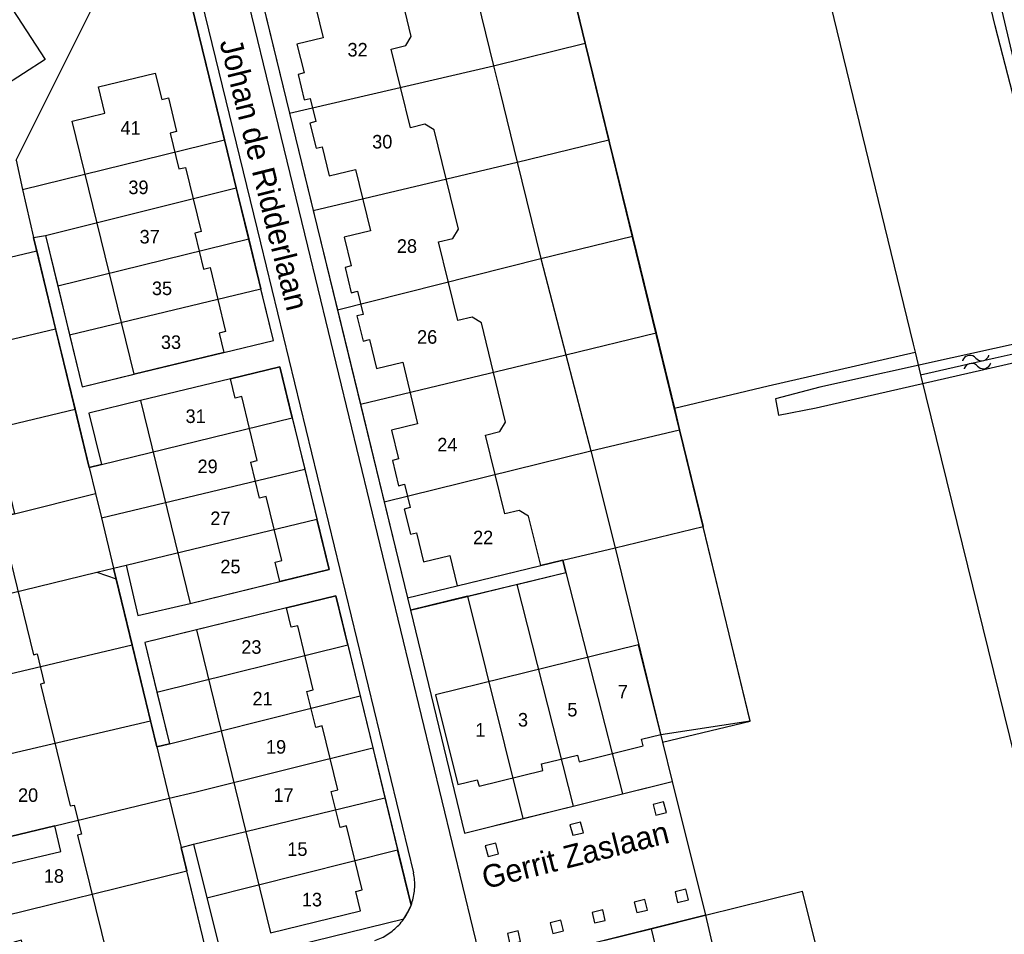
# Model space of a CAD drawing. Extents: x 123992 to 125854, y 449108 to 451911.
# Tile 171 of 175: x 125350 to 125459, y 451582 to 451683. Entities that reach past the tile are written whole.
import ezdxf
from ezdxf.enums import TextEntityAlignment as Align

# ---------------------------------------------------------------- set-up
doc = ezdxf.new("R2010")
doc.units = 0
for name, color, linetype in [('DEFAULT_113', 2, 'CONTINUOUS'), ('DEFAULT_117', 3, 'CONTINUOUS'), ('DEFAULT_21', 8, 'CONTINUOUS'), ('DEFAULT_23', 9, 'CONTINUOUS'), ('DEFAULT_4', 1, 'CONTINUOUS'), ('DEFAULT_48', 141, 'CONTINUOUS'), ('DEFAULT_79', 9, 'CONTINUOUS'), ('DEFAULT_80', 9, 'CONTINUOUS'), ('DEFAULT_99', 9, 'CONTINUOUS'), ('S05_WATER', 141, 'CONTINUOUS')]:
    doc.layers.add(name, color=color, linetype=linetype)

msp = doc.modelspace()

# ---------------------------------------------------------------- linework, layer by layer
at = {"layer": 'DEFAULT_21'}
for points in [[(125436.694, 451777.844), (125445.312, 451742.659), (125454.547, 451703.804), (125464.941, 451659.87), (125467.877, 451647.77)], [(125417.541, 451772.053), (125424.326, 451746.367), (125432.238, 451716.791), (125440.243, 451684.765), (125449.38, 451647.185), (125449.595, 451646.31)], [(125410.448, 451691.375), (125413.1, 451680.502)], [(125368.698, 451688.097), (125373.158, 451669.822)], [(125350.08, 451667.547), (125359.18, 451685.74)], [(125377.776, 451683.366), (125380.359, 451672.766)], [(125402.947, 451678.015), (125413.1, 451680.502)], [(125413.1, 451680.502), (125415.704, 451669.821)], [(125380.359, 451672.766), (125402.947, 451678.015)], [(125380.359, 451672.766), (125382.985, 451661.989)], [(125350.814, 451664.31), (125373.158, 451669.822)], [(125373.158, 451669.822), (125374.461, 451664.479)], [(125405.56, 451667.331), (125415.704, 451669.821)], [(125415.704, 451669.821), (125415.79, 451669.47), (125418.308, 451659.154)], [(125350.08, 451667.547), (125350.814, 451664.31)], [(125382.985, 451661.989), (125405.56, 451667.331)], [(125350.814, 451664.31), (125352.024, 451658.978)], [(125353.34, 451659.23), (125374.461, 451664.479)], [(125374.461, 451664.479), (125375.833, 451658.856)], [(125382.985, 451661.989), (125385.662, 451651.001)], [(125352.024, 451658.978), (125353.34, 451659.23)], [(125353.34, 451659.23), (125354.694, 451653.659)], [(125408.167, 451656.665), (125418.308, 451659.154)], [(125418.308, 451659.154), (125420.926, 451648.427)], [(125352.024, 451658.978), (125352.373, 451657.537)], [(125354.694, 451653.659), (125375.833, 451658.856)], [(125375.833, 451658.856), (125377.184, 451653.32)], [(125329.333, 451652.06), (125352.373, 451657.537)], [(125352.373, 451657.537), (125354.467, 451648.88)], [(125385.662, 451651.001), (125408.167, 451656.665)], [(125354.694, 451653.659), (125356.017, 451648.215)], [(125356.017, 451648.215), (125357.41, 451642.48), (125363.135, 451643.85), (125373.1, 451646.28), (125378.58, 451647.6), (125377.184, 451653.32)], [(125356.017, 451648.215), (125377.184, 451653.32)], [(125385.662, 451651.001), (125388.214, 451640.528)], [(125331.462, 451643.418), (125354.467, 451648.88)], [(125354.467, 451648.88), (125356.616, 451639.999)], [(125410.953, 451645.992), (125420.926, 451648.427)], [(125420.926, 451648.427), (125422.957, 451640.105)], [(125388.214, 451640.528), (125410.953, 451645.992)], [(125422.957, 451640.105), (125433.344, 451642.59), (125449.595, 451646.31)], [(125449.595, 451646.31), (125450.211, 451643.799)], [(125450.211, 451643.799), (125458.475, 451645.686), (125463.117, 451646.715)], [(125380.66, 451639.029), (125379.29, 451644.67), (125373.805, 451643.36), (125363.855, 451640.95), (125358.13, 451639.55), (125359.54, 451633.88)], [(125450.211, 451643.799), (125457.68, 451613.359), (125467.791, 451572.29), (125477.964, 451530.91), (125484.813, 451503.051)], [(125388.214, 451640.528), (125390.843, 451629.737)], [(125333.659, 451634.499), (125356.616, 451639.999)], [(125356.616, 451639.999), (125358.18, 451633.535)], [(125422.957, 451640.105), (125423.54, 451637.716)], [(125359.54, 451633.88), (125380.66, 451639.029)], [(125380.66, 451639.029), (125382.038, 451633.355)], [(125413.724, 451635.37), (125423.54, 451637.716)], [(125423.54, 451637.716), (125426.158, 451626.989)], [(125390.843, 451629.737), (125413.724, 451635.37)], [(125358.18, 451633.535), (125359.54, 451633.88)], [(125358.18, 451633.535), (125358.877, 451630.653)], [(125359.532, 451627.948), (125382.038, 451633.355)], [(125382.038, 451633.355), (125383.387, 451627.8)], [(125335.969, 451625.093), (125349.9, 451628.42), (125358.877, 451630.653)], [(125358.877, 451630.653), (125359.532, 451627.948)], [(125390.843, 451629.737), (125393.43, 451619.12), (125398.93, 451620.44), (125410.615, 451623.259)], [(125359.532, 451627.948), (125360.878, 451622.384)], [(125362.26, 451622.72), (125363.58, 451617.14), (125369.345, 451618.475), (125384.74, 451622.23), (125383.387, 451627.8)], [(125362.26, 451622.72), (125383.387, 451627.8)], [(125416.401, 451624.648), (125426.158, 451626.989)], [(125421.661, 451603.146), (125431.35, 451605.47), (125426.158, 451626.989)], [(125410.615, 451623.259), (125416.401, 451624.648)], [(125410.615, 451623.259), (125410.96, 451621.91)], [(125359.032, 451621.936), (125360.878, 451622.384)], [(125360.878, 451622.384), (125362.26, 451622.72)], [(125360.878, 451622.384), (125361.16, 451621.218)], [(125337.988, 451616.83), (125359.032, 451621.936)], [(125359.032, 451621.936), (125361.16, 451621.218)], [(125361.16, 451621.218), (125362.928, 451613.911)], [(125405.504, 451620.588), (125410.96, 451621.91)], [(125410.96, 451621.91), (125417.209, 451597.403)], [(125400.072, 451619.273), (125405.436, 451620.572), (125405.504, 451620.588)], [(125405.504, 451620.588), (125411.737, 451596.046)], [(125386.793, 451613.92), (125385.48, 451619.31), (125380.015, 451617.99), (125364.33, 451614.18), (125365.672, 451608.659)], [(125400.072, 451619.273), (125393.764, 451617.746), (125399.74, 451593.07), (125406.175, 451594.666)], [(125400.072, 451619.273), (125406.175, 451594.666)], [(125340.028, 451608.482), (125362.928, 451613.911)], [(125362.928, 451613.911), (125364.964, 451605.5)], [(125365.672, 451608.659), (125386.793, 451613.92)], [(125386.793, 451613.92), (125388.174, 451608.249)], [(125365.672, 451608.659), (125367.06, 451602.95)], [(125367.06, 451602.95), (125388.174, 451608.249)], [(125388.174, 451608.249), (125389.575, 451602.498)], [(125342.067, 451600.139), (125364.964, 451605.5)], [(125364.964, 451605.5), (125365.66, 451602.622)], [(125365.66, 451602.622), (125367.06, 451602.95)], [(125365.66, 451602.622), (125367.041, 451596.913)], [(125367.041, 451596.913), (125369.874, 451597.596), (125389.575, 451602.498)], [(125389.575, 451602.498), (125390.922, 451596.968)], [(125417.209, 451597.403), (125422.72, 451598.77)], [(125344.185, 451591.469), (125348.54, 451592.48), (125354.38, 451593.86), (125367.041, 451596.913)], [(125367.041, 451596.913), (125368.36, 451591.464)], [(125369.73, 451591.85), (125390.922, 451596.968)], [(125390.922, 451596.968), (125392.326, 451591.203)], [(125411.737, 451596.046), (125417.209, 451597.403)], [(125406.175, 451594.666), (125411.737, 451596.046)], [(125368.36, 451591.464), (125369.73, 451591.85)], [(125368.36, 451591.464), (125368.988, 451588.868)], [(125369.73, 451591.85), (125371.212, 451585.891)], [(125371.212, 451585.891), (125373.01, 451578.66), (125393.02, 451583.572), (125393.467, 451584.308), (125393.813, 451585.096), (125392.326, 451591.203)], [(125371.212, 451585.891), (125392.326, 451591.203)], [(125346.188, 451583.27), (125368.988, 451588.868)], [(125350.89, 451573.29), (125371.54, 451578.32), (125368.988, 451588.868)], [(125426.42, 451583.96), (125437.145, 451586.625)], [(125442.843, 451563.597), (125437.145, 451586.625)], [(125420.371, 451582.456), (125426.42, 451583.96)], [(125415.154, 451581.159), (125420.371, 451582.456)], [(125420.371, 451582.456), (125425.523, 451561.017)]]:
    msp.add_lwpolyline(points, dxfattribs=at)
at = {"layer": 'DEFAULT_23'}
for points in [[(125400.286, 451688.877), (125402.947, 451678.015)], [(125402.947, 451678.015), (125403.67, 451675.063), (125405.56, 451667.331)], [(125405.56, 451667.331), (125408.167, 451656.665)], [(125408.167, 451656.665), (125410.953, 451645.992)], [(125410.953, 451645.992), (125413.724, 451635.37)], [(125413.724, 451635.37), (125416.401, 451624.648)], [(125416.401, 451624.648), (125421.661, 451603.146)], [(125421.661, 451603.146), (125422.72, 451598.77)], [(125422.72, 451598.77), (125426.42, 451583.96)], [(125426.42, 451583.96), (125431.771, 451560.956)]]:
    msp.add_lwpolyline(points, dxfattribs=at)
at = {"layer": 'DEFAULT_4'}
for points in [[(125382.42, 451687.91), (125384.09, 451681.11), (125381.18, 451680.41), (125381.96, 451677.22), (125381.3, 451677.03), (125381.98, 451674.23), (125382.64, 451674.4), (125383.28, 451671.83), (125382.6, 451671.67), (125383.3, 451668.87), (125383.97, 451669.04), (125384.75, 451665.84), (125387.66, 451666.54), (125389.32, 451659.73), (125386.41, 451659.03), (125387.19, 451655.85)], [(125353.29, 451678.71), (125348.52, 451675.61), (125347.38, 451675.87), (125346.47, 451677.27), (125338.94, 451672.38), (125339.85, 451670.98), (125339.64, 451669.84), (125334.85, 451666.73), (125329.69, 451674.71), (125332.6, 451676.63), (125330.97, 451679.15), (125333.72, 451680.93), (125333.35, 451681.51), (125335.76, 451683.09), (125336.14, 451682.5), (125338.37, 451683.93), (125338, 451684.53), (125340.42, 451686.08), (125340.79, 451685.5), (125343.53, 451687.28), (125345.17, 451684.76), (125348.11, 451686.66), (125353.29, 451678.71)], [(125408.16, 451622.67), (125406.81, 451628.15), (125405.78, 451628.78), (125404.18, 451628.39), (125402.05, 451637.12), (125403.65, 451637.51), (125404.28, 451638.54), (125401.6, 451649.54), (125400.57, 451650.16), (125398.97, 451649.8), (125396.85, 451658.51), (125398.45, 451658.89), (125399.07, 451659.91), (125396.36, 451670.9), (125395.34, 451671.53), (125393.74, 451671.14), (125391.61, 451679.84), (125393.22, 451680.24), (125393.83, 451681.26), (125392.45, 451686.95)], [(125363.14, 451643.852), (125356.29, 451671.88), (125359.91, 451672.76), (125359.2, 451675.66), (125365.5, 451677.2), (125366.23, 451674.29), (125366.95, 451674.46), (125367.85, 451670.74), (125367.14, 451670.56), (125368.11, 451666.58), (125368.84, 451666.75), (125370.57, 451659.67), (125369.87, 451659.49), (125370.83, 451655.5), (125371.56, 451655.68), (125373.28, 451648.6), (125372.56, 451648.42), (125373.1, 451646.28)], [(125387.19, 451655.85), (125386.51, 451655.68), (125387.19, 451652.88), (125387.88, 451653.04), (125388.5, 451650.47), (125387.82, 451650.31), (125388.51, 451647.51), (125389.19, 451647.69), (125389.97, 451644.49), (125392.88, 451645.19), (125394.54, 451638.37), (125391.63, 451637.67), (125392.41, 451634.48), (125391.74, 451634.32), (125392.42, 451631.52), (125393.09, 451631.69), (125393.72, 451629.11), (125393.04, 451628.94), (125393.73, 451626.16), (125394.4, 451626.32), (125395.19, 451623.1), (125398.09, 451623.81), (125398.93, 451620.44)], [(125373.1, 451646.28), (125363.14, 451643.852)], [(125345, 451643.53), (125346.94, 451635.52), (125348.1, 451635.79), (125349.9, 451628.42), (125348.71, 451628.14), (125349.12, 451626.37), (125348.72, 451626.26), (125352.02, 451612.78), (125352.43, 451612.89), (125353.21, 451609.66), (125352.79, 451609.56), (125356.09, 451596.07)], [(125373.81, 451643.362), (125363.86, 451640.951)], [(125379.291, 451620.906), (125378.77, 451623.04), (125379.5, 451623.23), (125377.76, 451630.33), (125377.04, 451630.13), (125376.06, 451634.13), (125376.79, 451634.3), (125375.06, 451641.38), (125374.32, 451641.2), (125373.81, 451643.362)], [(125363.86, 451640.951), (125369.339, 451618.472)], [(125398.93, 451620.44), (125408.16, 451622.67)], [(125369.339, 451618.472), (125379.291, 451620.906)], [(125380.021, 451617.994), (125370.07, 451615.57)], [(125370.07, 451615.57), (125378.24, 451582.03), (125388.2, 451584.44), (125387.68, 451586.6), (125388.39, 451586.79), (125386.68, 451593.88), (125385.95, 451593.7), (125384.97, 451597.67), (125385.69, 451597.87), (125383.97, 451604.94), (125383.25, 451604.77), (125382.27, 451608.75), (125382.99, 451608.93), (125381.27, 451616.02), (125380.53, 451615.87), (125380.021, 451617.994)], [(125421.45, 451603.98), (125419, 451613.91), (125396.52, 451608.36), (125398.99, 451598.44), (125401.14, 451598.96), (125401.33, 451598.25), (125408.41, 451599.99), (125408.24, 451600.73), (125412.22, 451601.7), (125412.4, 451600.97), (125419.49, 451602.72), (125419.3, 451603.45), (125421.45, 451603.98)], [(125356.09, 451596.07), (125356.52, 451596.17), (125357.31, 451592.96), (125356.89, 451592.85), (125360.2, 451579.37), (125360.62, 451579.46), (125361.04, 451577.82), (125352.6, 451575.79), (125351.9, 451578.69), (125351.35, 451578.57), (125350.7, 451581.21), (125349.82, 451580.98)], [(125348.66, 451589.53), (125355.04, 451591.03), (125354.38, 451593.86), (125348.54, 451592.48)]]:
    msp.add_lwpolyline(points, dxfattribs=at)
at = {"layer": 'DEFAULT_48'}
for points in [[(125466.833, 451657.802), (125466.793, 451657.222), (125466.713, 451656.683), (125466.533, 451656.443), (125466.253, 451656.124), (125465.874, 451655.924), (125465.194, 451656.323), (125464.774, 451656.982), (125460.993, 451672.725), (125458.454, 451682.413), (125453.373, 451703.649)], [(125482.227, 451651.953), (125465.275, 451648.212), (125453.699, 451645.673), (125439.044, 451642.434), (125434.148, 451641.133), (125434.468, 451639.336), (125438.646, 451640.156), (125461.076, 451645.275), (125466.534, 451646.295), (125478.409, 451648.695), (125478.789, 451648.455), (125482.729, 451631.315), (125488.549, 451607.922), (125492.249, 451591.041), (125493.929, 451584.449), (125495.589, 451584.849)]]:
    msp.add_lwpolyline(points, dxfattribs=at)
at = {"layer": 'DEFAULT_79'}
msp.add_lwpolyline([(125393.43, 451619.12), (125393.764, 451617.746)], dxfattribs=at)
at = {"layer": 'DEFAULT_80'}
for points in [[(125421.45, 451603.98), (125431.35, 451605.48), (125426.16, 451626.985), (125415.79, 451669.47), (125405.26, 451712.605), (125393.302, 451760.4)], [(125393.764, 451617.746), (125399.885, 451619.228), (125405.436, 451620.572), (125410.96, 451621.91), (125410.615, 451623.259), (125408.16, 451622.67)], [(125393.43, 451619.12), (125398.93, 451620.44)]]:
    msp.add_lwpolyline(points, dxfattribs=at)
at = {"layer": 'DEFAULT_99'}
for points in [[(125371.9, 451701.01), (125382.35, 451658.03), (125401.775, 451577.74), (125420.631, 451500)], [(125373.46, 451701.15), (125393.43, 451619.12)], [(125373.1, 451646.28), (125378.58, 451647.6), (125368.699, 451688.095)], [(125369.819, 451688.377), (125377.15, 451658.39), (125394.08, 451588.67)], [(125363.86, 451640.951), (125358.13, 451639.55), (125359.54, 451633.88), (125358.18, 451633.535), (125352.024, 451658.978), (125353.34, 451659.23), (125357.41, 451642.48), (125363.14, 451643.852)], [(125373.81, 451643.362), (125379.29, 451644.67), (125384.74, 451622.23), (125379.291, 451620.906)], [(125370.07, 451615.57), (125364.33, 451614.18), (125367.06, 451602.95), (125365.66, 451602.622), (125360.878, 451622.384), (125362.26, 451622.72), (125363.58, 451617.14), (125369.339, 451618.472)], [(125380.021, 451617.994), (125385.48, 451619.31), (125393.814, 451585.094)], [(125393.764, 451617.746), (125399.74, 451593.07), (125422.72, 451598.77), (125426.42, 451583.96), (125403.243, 451578.198), (125408.384, 451557.044), (125412.87, 451558.07)], [(125422.07, 451595.36), (125421.77, 451596.53), (125420.61, 451596.24), (125420.89, 451595.06), (125422.07, 451595.36)], [(125412.88, 451593.11), (125412.58, 451594.28), (125411.4, 451593.98), (125411.71, 451592.83), (125412.88, 451593.11)], [(125350.89, 451573.29), (125371.54, 451578.32), (125368.36, 451591.464), (125369.73, 451591.85), (125373.01, 451578.66), (125393.011, 451583.57)], [(125403.48, 451590.77), (125403.19, 451591.94), (125402.02, 451591.64), (125402.33, 451590.47), (125403.48, 451590.77)], [(125393.814, 451585.094), (125393.88, 451585.283), (125393.941, 451585.473), (125393.995, 451585.666), (125394.044, 451585.86), (125394.087, 451586.055), (125394.123, 451586.252), (125394.154, 451586.449), (125394.178, 451586.648), (125394.197, 451586.847), (125394.209, 451587.047), (125394.215, 451587.246), (125394.215, 451587.446), (125394.209, 451587.646), (125394.197, 451587.846), (125394.178, 451588.045), (125394.154, 451588.244), (125394.123, 451588.441), (125394.087, 451588.638), (125394.08, 451588.67)], [(125424.51, 451585.69), (125424.21, 451586.85), (125423.05, 451586.56), (125423.32, 451585.38), (125424.51, 451585.69)], [(125393.011, 451583.57), (125393.124, 451583.735), (125393.233, 451583.903), (125393.335, 451584.074), (125393.433, 451584.249), (125393.525, 451584.426), (125393.612, 451584.607), (125393.693, 451584.789), (125393.769, 451584.975), (125393.814, 451585.094)], [(125419.98, 451584.54), (125419.68, 451585.72), (125418.52, 451585.43), (125418.81, 451584.26), (125419.98, 451584.54)], [(125415.31, 451583.4), (125415.03, 451584.57), (125413.84, 451584.28), (125414.13, 451583.12), (125415.31, 451583.4)], [(125389.795, 451581.165), (125389.983, 451581.233), (125390.169, 451581.306), (125390.353, 451581.385), (125390.534, 451581.469), (125390.713, 451581.559), (125390.889, 451581.655), (125391.061, 451581.756), (125391.231, 451581.862), (125391.397, 451581.973), (125391.56, 451582.089), (125391.719, 451582.211), (125391.874, 451582.337), (125392.025, 451582.467), (125392.173, 451582.603), (125392.316, 451582.742), (125392.454, 451582.886), (125392.589, 451583.035), (125392.718, 451583.187), (125392.843, 451583.343), (125392.963, 451583.503), (125393.011, 451583.57)], [(125410.67, 451582.25), (125410.39, 451583.43), (125409.22, 451583.13), (125409.51, 451581.96), (125410.67, 451582.25)], [(125405.93, 451581.07), (125405.66, 451582.23), (125404.48, 451581.95), (125404.76, 451580.78), (125405.93, 451581.07)]]:
    msp.add_lwpolyline(points, dxfattribs=at)
at = {"layer": 'S05_WATER'}
for points in [[(125456.317, 451645.646), (125456.463, 451645.51), (125456.637, 451645.411), (125456.829, 451645.356), (125457.028, 451645.347), (125457.224, 451645.384), (125457.406, 451645.467), (125457.563, 451645.589), (125457.688, 451645.745), (125457.773, 451645.925), (125457.784, 451645.961)], [(125456.317, 451645.646), (125456.172, 451645.782), (125455.998, 451645.881), (125455.806, 451645.936), (125455.607, 451645.945), (125455.411, 451645.907), (125455.229, 451645.825), (125455.072, 451645.703), (125454.947, 451645.547), (125454.862, 451645.367), (125454.851, 451645.331)], [(125456.507, 451644.766), (125456.361, 451644.902), (125456.187, 451645.001), (125455.995, 451645.056), (125455.796, 451645.065), (125455.6, 451645.028), (125455.418, 451644.945), (125455.261, 451644.823), (125455.136, 451644.667), (125455.051, 451644.487), (125455.04, 451644.451)], [(125456.507, 451644.766), (125456.652, 451644.63), (125456.826, 451644.531), (125457.018, 451644.476), (125457.217, 451644.467), (125457.413, 451644.505), (125457.595, 451644.587), (125457.752, 451644.709), (125457.877, 451644.865), (125457.962, 451645.045), (125457.973, 451645.081)]]:
    msp.add_lwpolyline(points, dxfattribs=at)

# ---------------------------------------------------------------- texts
at = {"layer": 'DEFAULT_113'}
for s, p in [('32', (125387.889, 451679.784)), ('41', (125362.762, 451671.131)), ('30', (125390.622, 451669.599)), ('39', (125363.632, 451664.548)), ('37', (125364.874, 451659.083)), ('28', (125393.354, 451658.048)), ('35', (125366.24, 451653.37)), ('33', (125367.234, 451647.408)), ('26', (125395.59, 451647.987)), ('31', (125369.966, 451639.21)), ('24', (125397.825, 451636.064)), ('29', (125371.287, 451633.659)), ('27', (125372.699, 451627.908)), ('22', (125401.788, 451625.79)), ('25', (125373.817, 451622.567)), ('23', (125376.131, 451613.662)), ('7', (125417.256, 451608.713)), ('21', (125377.373, 451607.948)), ('5', (125411.666, 451606.725)), ('3', (125406.201, 451605.608)), ('1', (125401.481, 451604.49)), ('19', (125378.864, 451602.607)), ('20', (125351.414, 451597.267)), ('17', (125379.695, 451597.271)), ('15', (125381.223, 451591.29)), ('18', (125354.271, 451588.309)), ('13', (125382.838, 451585.701))]:
    msp.add_text(s, height=1.5, dxfattribs=at).set_placement(p, align=Align.MIDDLE_CENTER)
at = {"layer": 'DEFAULT_117'}
for s, rotation, p in [('Johan de Ridderlaan', 284.06404, (125377.554, 451665.982)), ('Gerrit Zaslaan', 14.1196, (125411.992, 451590.655))]:
    msp.add_text(s, height=2.5, rotation=rotation, dxfattribs=at).set_placement(p, align=Align.MIDDLE_CENTER)

doc.saveas('drawing.dxf')
